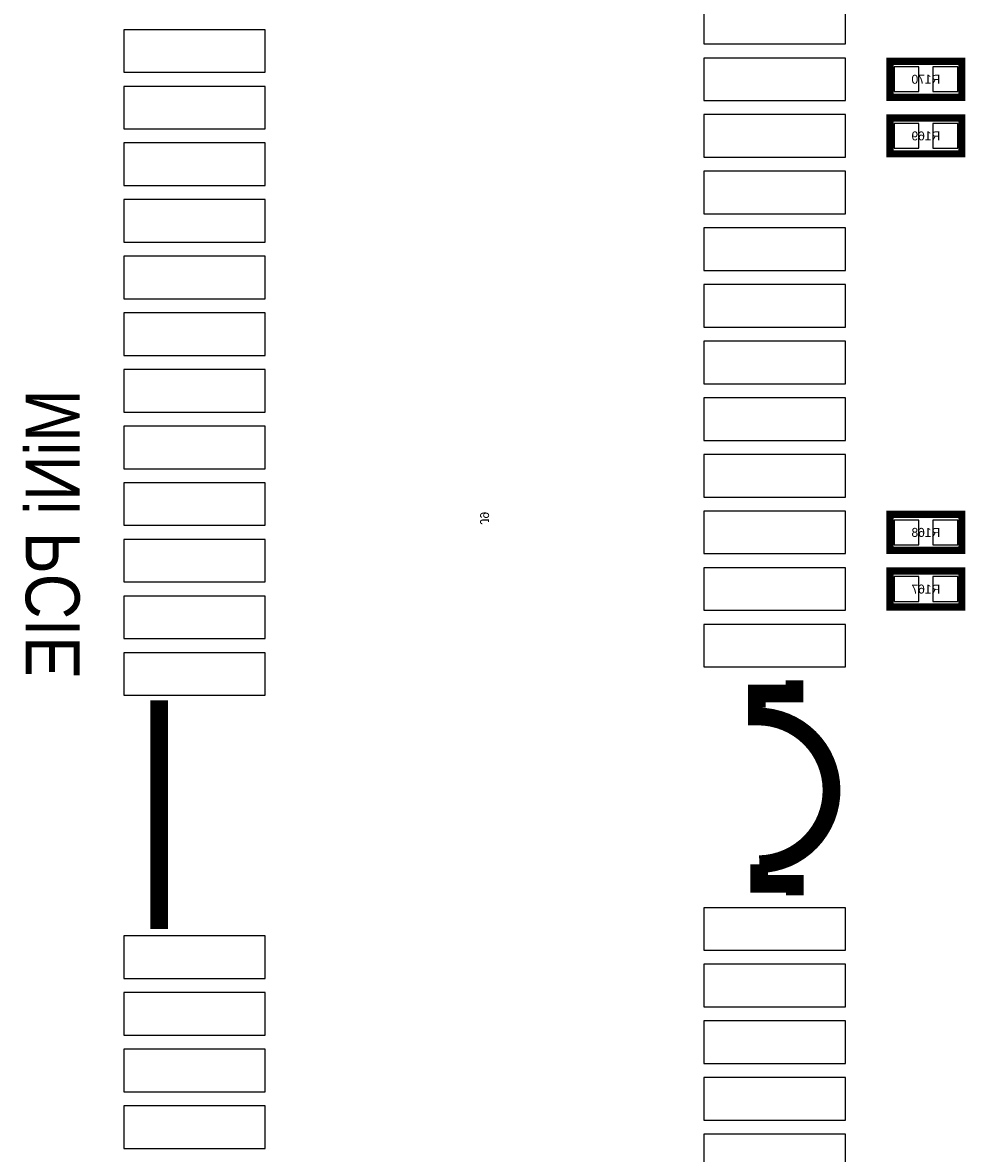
# Model space of a CAD drawing. Extents: x -7 to 92, y 0 to 100.
# Tile 7 of 16: x 16 to 29, y 24 to 40. Entities that reach past the tile are written whole.
import ezdxf
from ezdxf.enums import TextEntityAlignment as Align

# ---------------------------------------------------------------- set-up
doc = ezdxf.new("R2010")
doc.units = 0
for name, color, linetype in [('BG_SILKSCREEN_BOTTOM', 150, 'CONTINUOUS'), ('PG_SILKSCREEN_BOTTOM', 150, 'CONTINUOUS'), ('PIN_BOTTOM', 200, 'CONTINUOUS'), ('RD_SILKSCREEN_BOTTOM', 150, 'CONTINUOUS')]:
    doc.layers.add(name, color=color, linetype=linetype)

msp = doc.modelspace()

# ---------------------------------------------------------------- linework, layer by layer
at = {"layer": 'BG_SILKSCREEN_BOTTOM', "const_width": 0.249936}
for points in [[(26.746454, 27.756866), (26.746454, 27.91714), (26.242264, 27.91714), (26.242264, 28.195778, 0.988921), (26.218642, 30.282896), (26.20645, 30.282896), (26.20645, 30.608778), (26.740358, 30.608778), (26.740358, 30.79242)], [(26.746454, 27.75712), (26.746454, 27.91714), (26.242264, 27.91714), (26.242264, 28.196032, 0.990159), (26.218896, 30.28315), (26.206958, 30.28315), (26.206958, 30.609032), (26.740358, 30.609032), (26.740358, 30.792674)]]:
    msp.add_lwpolyline(points, format="xyb", dxfattribs=at)
for points in [[(17.759934, 27.2796), (17.759934, 30.51048)], [(17.759934, 27.279346), (17.759934, 30.510226)]]:
    msp.add_lwpolyline(points, dxfattribs=at)
at = {"layer": 'PG_SILKSCREEN_BOTTOM'}
for points, const_width in [([(28.088082, 39.53637), (29.104082, 39.53637), (29.104082, 39.02837), (28.088082, 39.02837), (28.088082, 39.53637)], 0.1016), ([(28.088082, 38.736524), (29.104082, 38.736524), (29.104082, 38.228524), (28.088082, 38.228524), (28.088082, 38.736524)], 0.1016), ([(28.088082, 33.136586), (29.104082, 33.136586), (29.104082, 32.628586), (28.088082, 32.628586), (28.088082, 33.136586)], 0.1016), ([(28.088082, 32.336486), (29.104082, 32.336486), (29.104082, 31.828486), (28.088082, 31.828486), (28.088082, 32.336486)], 0.1016), ([(17.759934, 27.279346), (17.759934, 30.510226)], 0.249936)]:
    msp.add_lwpolyline(points, dxfattribs=dict(at, const_width=const_width))
at = {"layer": 'PG_SILKSCREEN_BOTTOM', "const_width": 0.249936}
msp.add_lwpolyline([(26.746454, 27.756866), (26.746454, 27.91714), (26.242518, 27.91714), (26.242518, 28.195778, 0.988922), (26.218642, 30.282896), (26.206704, 30.282896), (26.206704, 30.608778), (26.740358, 30.608778), (26.740358, 30.792674)], format="xyb", dxfattribs=at)
at = {"layer": 'PIN_BOTTOM'}
for points in [[(25.459944, 39.782496), (27.45994, 39.782496), (27.45994, 40.382444), (25.459944, 40.382444)], [(17.259808, 39.382446), (19.259804, 39.382446), (19.259804, 39.982394), (17.259808, 39.982394)], [(25.459944, 38.982396), (27.45994, 38.982396), (27.45994, 39.582344), (25.459944, 39.582344)], [(28.145994, 39.457376), (28.145994, 39.107364), (28.496006, 39.107364), (28.496006, 39.457376)], [(28.696158, 39.457376), (28.696158, 39.107364), (29.04617, 39.107364), (29.04617, 39.457376)], [(17.259808, 38.5826), (19.259804, 38.5826), (19.259804, 39.182548), (17.259808, 39.182548)], [(25.459944, 38.18255), (27.45994, 38.18255), (27.45994, 38.782498), (25.459944, 38.782498)], [(28.145994, 38.65753), (28.145994, 38.307518), (28.496006, 38.307518), (28.496006, 38.65753)], [(28.696158, 38.65753), (28.696158, 38.307518), (29.04617, 38.307518), (29.04617, 38.65753)], [(17.259808, 37.7825), (19.259804, 37.7825), (19.259804, 38.382448), (17.259808, 38.382448)], [(25.459944, 37.38245), (27.45994, 37.38245), (27.45994, 37.982398), (25.459944, 37.982398)], [(17.259808, 36.9824), (19.259804, 36.9824), (19.259804, 37.582348), (17.259808, 37.582348)], [(25.459944, 36.582604), (27.45994, 36.582604), (27.45994, 37.182552), (25.459944, 37.182552)], [(17.259808, 36.182554), (19.259804, 36.182554), (19.259804, 36.782502), (17.259808, 36.782502)], [(25.459944, 35.782504), (27.45994, 35.782504), (27.45994, 36.382452), (25.459944, 36.382452)], [(17.259808, 35.382454), (19.259804, 35.382454), (19.259804, 35.982402), (17.259808, 35.982402)], [(25.459944, 34.982404), (27.45994, 34.982404), (27.45994, 35.582352), (25.459944, 35.582352)], [(17.259808, 34.582608), (19.259804, 34.582608), (19.259804, 35.182556), (17.259808, 35.182556)], [(25.459944, 34.182558), (27.45994, 34.182558), (27.45994, 34.782506), (25.459944, 34.782506)], [(17.259808, 33.782508), (19.259804, 33.782508), (19.259804, 34.382456), (17.259808, 34.382456)], [(25.459944, 33.382458), (27.45994, 33.382458), (27.45994, 33.982406), (25.459944, 33.982406)], [(17.259808, 32.982408), (19.259804, 32.982408), (19.259804, 33.582356), (17.259808, 33.582356)], [(25.459944, 32.582612), (27.45994, 32.582612), (27.45994, 33.18256), (25.459944, 33.18256)], [(28.145994, 33.057592), (28.145994, 32.70758), (28.496006, 32.70758), (28.496006, 33.057592)], [(28.696158, 33.057592), (28.696158, 32.70758), (29.04617, 32.70758), (29.04617, 33.057592)], [(17.259808, 32.182562), (19.259804, 32.182562), (19.259804, 32.78251), (17.259808, 32.78251)], [(25.459944, 31.782512), (27.45994, 31.782512), (27.45994, 32.38246), (25.459944, 32.38246)], [(28.145994, 32.257492), (28.145994, 31.90748), (28.496006, 31.90748), (28.496006, 32.257492)], [(28.696158, 32.257492), (28.696158, 31.90748), (29.04617, 31.90748), (29.04617, 32.257492)], [(17.259808, 31.382462), (19.259804, 31.382462), (19.259804, 31.98241), (17.259808, 31.98241)], [(25.459944, 30.982412), (27.45994, 30.982412), (27.45994, 31.58236), (25.459944, 31.58236)], [(17.259808, 30.582616), (19.259804, 30.582616), (19.259804, 31.182564), (17.259808, 31.182564)], [(25.459944, 26.98242), (27.45994, 26.98242), (27.45994, 27.582368), (25.459944, 27.582368)], [(17.259808, 26.582624), (19.259804, 26.582624), (19.259804, 27.182572), (17.259808, 27.182572)], [(25.459944, 26.182574), (27.45994, 26.182574), (27.45994, 26.782522), (25.459944, 26.782522)], [(17.259808, 25.782524), (19.259804, 25.782524), (19.259804, 26.382472), (17.259808, 26.382472)], [(25.459944, 25.382474), (27.45994, 25.382474), (27.45994, 25.982422), (25.459944, 25.982422)], [(17.259808, 24.982424), (19.259804, 24.982424), (19.259804, 25.582372), (17.259808, 25.582372)], [(25.459944, 24.582628), (27.45994, 24.582628), (27.45994, 25.182576), (25.459944, 25.182576)], [(17.259808, 24.182578), (19.259804, 24.182578), (19.259804, 24.782526), (17.259808, 24.782526)], [(25.459944, 23.782528), (27.45994, 23.782528), (27.45994, 24.382476), (25.459944, 24.382476)]]:
    msp.add_lwpolyline(points, close=True, dxfattribs=at)

# ---------------------------------------------------------------- texts
at = {"layer": 'BG_SILKSCREEN_BOTTOM', "text_generation_flag": 2, "width": 0.866667}
msp.add_text('MiNi PCIE', height=0.762, rotation=90, dxfattribs=at).set_placement((16.637, 34.8996))
at = {"layer": 'RD_SILKSCREEN_BOTTOM', "text_generation_flag": 2}
for s, p in [('R170', (28.596082, 39.21887)), ('R169', (28.596082, 38.419024)), ('R168', (28.596082, 32.819086)), ('R167', (28.596082, 32.018986))]:
    msp.add_text(s, height=0.127, dxfattribs=at).set_placement(p, align=Align.CENTER)
msp.add_text('J9', height=0.127, rotation=270, dxfattribs=at).set_placement((22.296374, 33.082738), align=Align.CENTER)

doc.saveas('drawing.dxf')
